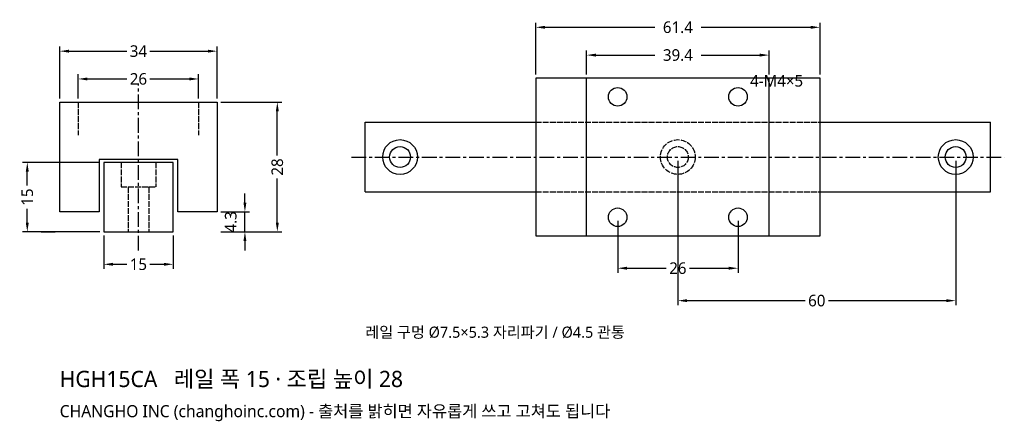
# Model space of a CAD drawing. Header units: millimetres. Extents: x -26 to 187, y -41 to 46.
import ezdxf

# ---------------------------------------------------------------- set-up
doc = ezdxf.new("R2010")
doc.units = ezdxf.units.MM
doc.linetypes.add('CENTER', pattern=[5.08, 3.175, -0.635, 0.635, -0.635])
doc.linetypes.add('DASHED', pattern=[1.524, 1.27, -0.254])
for name, color, linetype in [('문자', 7, 'CONTINUOUS'), ('숨은선', 3, 'DASHED'), ('외형선', 7, 'CONTINUOUS'), ('중심선', 1, 'CENTER'), ('치수', 4, 'CONTINUOUS')]:
    doc.layers.add(name, color=color, linetype=linetype)
doc.styles.add('CH_KOR', font='malgun.ttf')
doc.dimstyles.new('CH_DIM', dxfattribs={"dimtxt": 2.5, "dimasz": 2, "dimexe": 1, "dimexo": 0.8, "dimgap": 0.8, "dimtad": 1, "dimdec": 1, "dimdsep": 46, "dimtxsty": 'CH_KOR', "dimcen": 2.5, "dimclrd": 4, "dimclre": 4, "dimclrt": 4, "dimazin": 3, "dimtfac": 1, "dimtmove": 0, "dimatfit": 3})

# ---------------------------------------------------------------- blocks, each defined once
blk = doc.blocks.new('_CLOSEDFILLED')
at = {"color": 0, "linetype": 'BYBLOCK'}
blk.add_solid([(-1, 0.16), (0, 0), (-1, -0.16)], dxfattribs=at)
blk = doc.blocks.new('*D1')
at = {"color": 4}
for p, q in [((-17, 28.8), (-17, 40)), ((-15, 39), (-2.5, 39)), ((2.5, 39), (15, 39)), ((17, 28.8), (17, 40))]:
    blk.add_line(p, q, dxfattribs=at)
at = {"layer": 'Defpoints'}
for p in [(-17, 39), (-17, 28), (17, 28)]:
    blk.add_point(p, dxfattribs=at)
at = {"layer": '치수', "color": 4, "xscale": 2, "yscale": 2, "rotation": 180}
blk.add_blockref('_CLOSEDFILLED', (-17, 39), dxfattribs=at)
at = {"layer": '치수', "color": 4, "xscale": 2, "yscale": 2}
blk.add_blockref('_CLOSEDFILLED', (17, 39), dxfattribs=at)
at = {"layer": '치수', "color": 4, "insert": (0, 39), "char_height": 2.5, "attachment_point": 5, "style": 'CH_KOR'}
blk.add_mtext('34', dxfattribs=at)
blk = doc.blocks.new('*D2')
at = {"color": 4}
for p, q in [((-13, 28.8), (-13, 34)), ((-11, 33), (-2.5, 33)), ((2.5, 33), (11, 33)), ((13, 28.8), (13, 34))]:
    blk.add_line(p, q, dxfattribs=at)
at = {"layer": 'Defpoints'}
for p in [(-13, 33), (-13, 28), (13, 28)]:
    blk.add_point(p, dxfattribs=at)
at = {"layer": '치수', "color": 4, "xscale": 2, "yscale": 2, "rotation": 180}
blk.add_blockref('_CLOSEDFILLED', (-13, 33), dxfattribs=at)
at = {"layer": '치수', "color": 4, "xscale": 2, "yscale": 2}
blk.add_blockref('_CLOSEDFILLED', (13, 33), dxfattribs=at)
at = {"layer": '치수', "color": 4, "insert": (0, 33), "char_height": 2.5, "attachment_point": 5, "style": 'CH_KOR'}
blk.add_mtext('26', dxfattribs=at)
blk = doc.blocks.new('*D3')
at = {"color": 4}
for p, q in [((-7.5, -0.8), (-7.5, -8)), ((7.5, -0.8), (7.5, -8)), ((-5.5, -7), (-2.5, -7)), ((2.5, -7), (5.5, -7))]:
    blk.add_line(p, q, dxfattribs=at)
at = {"layer": 'Defpoints'}
for p in [(-7.5, 0), (7.5, 0), (-7.5, -7)]:
    blk.add_point(p, dxfattribs=at)
at = {"layer": '치수', "color": 4, "xscale": 2, "yscale": 2, "rotation": 180}
blk.add_blockref('_CLOSEDFILLED', (-7.5, -7), dxfattribs=at)
at = {"layer": '치수', "color": 4, "xscale": 2, "yscale": 2}
blk.add_blockref('_CLOSEDFILLED', (7.5, -7), dxfattribs=at)
at = {"layer": '치수', "color": 4, "insert": (0, -7), "char_height": 2.5, "attachment_point": 5, "style": 'CH_KOR'}
blk.add_mtext('15', dxfattribs=at)
blk = doc.blocks.new('*D4')
at = {"color": 4}
for p, q in [((17.8, 28), (31, 28)), ((30, 16.5), (30, 26)), ((30, 2), (30, 11.5)), ((17.8, 0), (31, 0))]:
    blk.add_line(p, q, dxfattribs=at)
at = {"layer": 'Defpoints'}
for p in [(17, 28), (17, 0), (30, 0)]:
    blk.add_point(p, dxfattribs=at)
at = {"layer": '치수', "color": 4, "xscale": 2, "yscale": 2}
for p, rotation in [((30, 28), 90), ((30, 0), 270)]:
    blk.add_blockref('_CLOSEDFILLED', p, dxfattribs=dict(at, rotation=rotation))
at = {"layer": '치수', "color": 4, "insert": (30, 14), "char_height": 2.5, "attachment_point": 5, "rotation": 90, "style": 'CH_KOR'}
blk.add_mtext('28', dxfattribs=at)
blk = doc.blocks.new('*D6')
at = {"color": 4}
for p, q in [((-8.3, 15), (-25, 15)), ((-24, 10), (-24, 13)), ((-24, 2), (-24, 5)), ((-8.3, 0), (-25, 0))]:
    blk.add_line(p, q, dxfattribs=at)
at = {"layer": 'Defpoints'}
for p in [(-7.5, 15), (-24, 0), (-7.5, 0)]:
    blk.add_point(p, dxfattribs=at)
at = {"layer": '치수', "color": 4, "xscale": 2, "yscale": 2}
for p, rotation in [((-24, 15), 90), ((-24, 0), 270)]:
    blk.add_blockref('_CLOSEDFILLED', p, dxfattribs=dict(at, rotation=rotation))
at = {"layer": '치수', "color": 4, "insert": (-24, 7.5), "char_height": 2.5, "attachment_point": 5, "rotation": 90, "style": 'CH_KOR'}
blk.add_mtext('15', dxfattribs=at)
blk = doc.blocks.new('*D7')
at = {"color": 4}
for p, q in [((85.8, 33.95), (85.8, 45.15)), ((147.2, 33.95), (147.2, 45.15)), ((87.8, 44.15), (111.5, 44.15)), ((121.5, 44.15), (145.2, 44.15))]:
    blk.add_line(p, q, dxfattribs=at)
at = {"layer": 'Defpoints'}
for p in [(85.8, 44.15), (85.8, 33.15), (147.2, 33.15)]:
    blk.add_point(p, dxfattribs=at)
at = {"layer": '치수', "color": 4, "xscale": 2, "yscale": 2, "rotation": 180}
blk.add_blockref('_CLOSEDFILLED', (85.8, 44.15), dxfattribs=at)
at = {"layer": '치수', "color": 4, "xscale": 2, "yscale": 2}
blk.add_blockref('_CLOSEDFILLED', (147.2, 44.15), dxfattribs=at)
at = {"layer": '치수', "color": 4, "insert": (116.5, 44.15), "char_height": 2.5, "attachment_point": 5, "style": 'CH_KOR'}
blk.add_mtext('61.4', dxfattribs=at)
blk = doc.blocks.new('*D8')
at = {"color": 4}
for p, q in [((96.8, 33.95), (96.8, 39.15)), ((136.2, 33.95), (136.2, 39.15)), ((98.8, 38.15), (111.5, 38.15)), ((121.5, 38.15), (134.2, 38.15))]:
    blk.add_line(p, q, dxfattribs=at)
at = {"layer": 'Defpoints'}
for p in [(96.8, 38.15), (96.8, 33.15), (136.2, 33.15)]:
    blk.add_point(p, dxfattribs=at)
at = {"layer": '치수', "color": 4, "xscale": 2, "yscale": 2, "rotation": 180}
blk.add_blockref('_CLOSEDFILLED', (96.8, 38.15), dxfattribs=at)
at = {"layer": '치수', "color": 4, "xscale": 2, "yscale": 2}
blk.add_blockref('_CLOSEDFILLED', (136.2, 38.15), dxfattribs=at)
at = {"layer": '치수', "color": 4, "insert": (116.5, 38.15), "char_height": 2.5, "attachment_point": 5, "style": 'CH_KOR'}
blk.add_mtext('39.4', dxfattribs=at)
blk = doc.blocks.new('*D9')
at = {"color": 4}
for p, q in [((103.5, 2.35), (103.5, -8.85)), ((129.5, 2.35), (129.5, -8.85)), ((105.5, -7.85), (114, -7.85)), ((119, -7.85), (127.5, -7.85))]:
    blk.add_line(p, q, dxfattribs=at)
at = {"layer": 'Defpoints'}
for p in [(103.5, 3.15), (129.5, 3.15), (103.5, -7.85)]:
    blk.add_point(p, dxfattribs=at)
at = {"layer": '치수', "color": 4, "xscale": 2, "yscale": 2, "rotation": 180}
blk.add_blockref('_CLOSEDFILLED', (103.5, -7.85), dxfattribs=at)
at = {"layer": '치수', "color": 4, "xscale": 2, "yscale": 2}
blk.add_blockref('_CLOSEDFILLED', (129.5, -7.85), dxfattribs=at)
at = {"layer": '치수', "color": 4, "insert": (116.5, -7.85), "char_height": 2.5, "attachment_point": 5, "style": 'CH_KOR'}
blk.add_mtext('26', dxfattribs=at)
blk = doc.blocks.new('*D10')
at = {"color": 4}
for p, q in [((116.5, 15.35), (116.5, -15.85)), ((176.5, 15.35), (176.5, -15.85)), ((118.5, -14.85), (144, -14.85)), ((149, -14.85), (174.5, -14.85))]:
    blk.add_line(p, q, dxfattribs=at)
at = {"layer": 'Defpoints'}
for p in [(116.5, 16.15), (176.5, 16.15), (116.5, -14.85)]:
    blk.add_point(p, dxfattribs=at)
at = {"layer": '치수', "color": 4, "xscale": 2, "yscale": 2, "rotation": 180}
blk.add_blockref('_CLOSEDFILLED', (116.5, -14.85), dxfattribs=at)
at = {"layer": '치수', "color": 4, "xscale": 2, "yscale": 2}
blk.add_blockref('_CLOSEDFILLED', (176.5, -14.85), dxfattribs=at)
at = {"layer": '치수', "color": 4, "insert": (146.5, -14.85), "char_height": 2.5, "attachment_point": 5, "style": 'CH_KOR'}
blk.add_mtext('60', dxfattribs=at)

msp = doc.modelspace()

# ---------------------------------------------------------------- linework, layer by layer
at = {"layer": '숨은선'}
for p, q in [((-13, 28), (-13, 20.85)), ((13, 28), (13, 20.85)), ((85.8, 23.65), (147.2, 23.65)), ((-3.75, 15), (-3.75, 9.7)), ((3.75, 15), (3.75, 9.7)), ((-3.75, 9.7), (3.75, 9.7)), ((-2.25, 9.7), (-2.25, 0)), ((2.25, 9.7), (2.25, 0)), ((85.8, 8.65), (147.2, 8.65))]:
    msp.add_line(p, q, dxfattribs=at)
for radius in [3.75, 2.25]:
    msp.add_circle((116.5, 16.15), radius, dxfattribs=at)
at = {"layer": '외형선'}
for p, q in [((96.8, -0.85), (96.8, 33.15)), ((136.2, -0.85), (136.2, 33.15)), ((49, 23.65), (85.8, 23.65)), ((49, 8.65), (49, 23.65)), ((147.2, 23.65), (184, 23.65)), ((184, 8.65), (184, 23.65)), ((49, 8.65), (85.8, 8.65)), ((147.2, 8.65), (184, 8.65)), ((-21, 0), (-18, 0)), ((18, 0), (21, 0))]:
    msp.add_line(p, q, dxfattribs=at)
for points in [[(85.8, -0.85), (147.2, -0.85), (147.2, 33.15), (85.8, 33.15)], [(-17, 4.3), (-17, 28), (17, 28), (17, 4.3), (8.5, 4.3), (8.5, 15.6), (-8.5, 15.6), (-8.5, 4.3)], [(-7.5, 0), (7.5, 0), (7.5, 15), (-7.5, 15)]]:
    msp.add_lwpolyline(points, close=True, dxfattribs=at)
for centre, radius in [((103.5, 29.15), 2), ((129.5, 29.15), 2), ((56.5, 16.15), 3.75), ((176.5, 16.15), 3.75), ((56.5, 16.15), 2.25), ((176.5, 16.15), 2.25), ((103.5, 3.15), 2), ((129.5, 3.15), 2)]:
    msp.add_circle(centre, radius, dxfattribs=at)
at = {"layer": '중심선'}
for p, q in [((0, -4), (0, 32)), ((46, 16.15), (187, 16.15))]:
    msp.add_line(p, q, dxfattribs=at)

# ---------------------------------------------------------------- texts
at = {"layer": '문자', "style": 'CH_KOR'}
for s, height, p in [('4-M4×5', 2.5, (132.1, 31.35)), ('레일 구멍 Ø7.5×5.3 자리파기 / Ø4.5 관통', 2.4, (49, -22.85)), ('HGH15CA   레일 폭 15 · 조립 높이 28', 3.5, (-17, -33.5)), ('CHANGHO INC (changhoinc.com) - 출처를 밝히면 자유롭게 쓰고 고쳐도 됩니다', 2.6, (-17, -40))]:
    msp.add_text(s, height=height, dxfattribs=at).set_placement(p)

# ---------------------------------------------------------------- dimensions: what is measured, and where the dimension line sits
at = {"layer": '치수'}
for base, p1, p2, picture, middle in [((85.8, 44.15), (85.8, 33.15), (147.2, 33.15), '*D7', (116.5, 44.15)), ((-17, 39), (-17, 28), (17, 28), '*D1', (0, 39)), ((96.8, 38.15), (96.8, 33.15), (136.2, 33.15), '*D8', (116.5, 38.15)), ((-13, 33), (-13, 28), (13, 28), '*D2', (0, 33)), ((116.5, -14.85), (116.5, 16.15), (176.5, 16.15), '*D10', (146.5, -14.85)), ((103.5, -7.85), (103.5, 3.15), (129.5, 3.15), '*D9', (116.5, -7.85)), ((-7.5, -7), (-7.5, 0), (7.5, 0), '*D3', (0, -7))]:
    dim = msp.add_linear_dim(base=base, p1=p1, p2=p2, dimstyle='CH_DIM', override={"dimscale": 1}, dxfattribs=at)
    dim.commit()
    dim.dimension.update_dxf_attribs({"geometry": picture, "text_midpoint": middle})
for base, p1, p2, picture, middle in [((30, 0), (17, 0), (17, 28), '*D4', (30, 14)), ((-24, 0), (-7.5, 0), (-7.5, 15), '*D6', (-24, 7.5))]:
    dim = msp.add_linear_dim(base=base, p1=p1, p2=p2, angle=90, dimstyle='CH_DIM', override={"dimscale": 1}, dxfattribs=at)
    dim.commit()
    dim.dimension.update_dxf_attribs({"geometry": picture, "text_midpoint": middle})
msp.add_linear_dim(base=(23, 0), p1=(17, 0), p2=(17, 4.3), angle=90, dimstyle='CH_DIM', override={"dimscale": 1}, dxfattribs=at).render()

doc.saveas('drawing.dxf')
